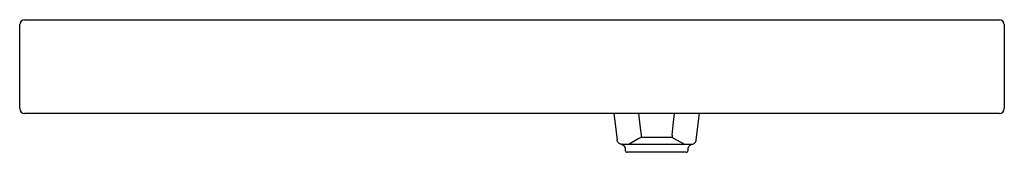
# Model space of a CAD drawing. Header units: millimetres. Extents: x 1359.45 to 1360.45, y 1052.36 to 1052.5.
import ezdxf

# ---------------------------------------------------------------- set-up
doc = ezdxf.new("R2010")
doc.units = ezdxf.units.MM
doc.layers.add('SANINDUSA', color=3, linetype='Continuous')

msp = doc.modelspace()

# ---------------------------------------------------------------- linework, layer by layer
at = {"layer": 'SANINDUSA'}
for p, q in [((1359.4534, 1052.4077), (1359.4534, 1052.4927)), ((1359.4584, 1052.4977), (1360.4484, 1052.4977)), ((1360.4534, 1052.4927), (1360.4534, 1052.4077)), ((1360.4484, 1052.4027), (1359.4584, 1052.4027)), ((1360.0567, 1052.4027), (1360.0601, 1052.376)), ((1360.1406, 1052.376), (1360.144, 1052.4027)), ((1360.0846, 1052.3808), (1360.0846, 1052.3785)), ((1360.116, 1052.3808), (1360.116, 1052.3785)), ((1360.0645, 1052.3716), (1360.0648, 1052.3715)), ((1360.1361, 1052.3715), (1360.0646, 1052.3715)), ((1360.116, 1052.3785), (1360.0846, 1052.3785)), ((1360.1362, 1052.3716), (1360.1358, 1052.3715)), ((1360.0684, 1052.3668), (1360.0684, 1052.3655)), ((1360.1303, 1052.3635), (1360.0704, 1052.3635)), ((1360.1323, 1052.3655), (1360.1323, 1052.3668))]:
    msp.add_line(p, q, dxfattribs=at)
at = {"layer": 'SANINDUSA', "flags": 128}
for points in [[(1360.082, 1052.4027), (1360.0834, 1052.3908), (1360.0846, 1052.3808)], [(1360.116, 1052.3808), (1360.1172, 1052.3908), (1360.1186, 1052.4027)], [(1360.0645, 1052.3716), (1360.0637, 1052.3717), (1360.0629, 1052.372), (1360.0622, 1052.3725), (1360.0615, 1052.373), (1360.061, 1052.3736), (1360.0605, 1052.3744), (1360.0602, 1052.3752), (1360.0601, 1052.376)], [(1360.0648, 1052.3715), (1360.0648, 1052.3715), (1360.0652, 1052.3714), (1360.0656, 1052.3712), (1360.0661, 1052.3709), (1360.0667, 1052.3705), (1360.0673, 1052.3699), (1360.0678, 1052.3691), (1360.0682, 1052.3681), (1360.0683, 1052.3677)], [(1360.0846, 1052.3785), (1360.0824, 1052.3773), (1360.0725, 1052.3716)], [(1360.1283, 1052.3716), (1360.1214, 1052.3755), (1360.116, 1052.3785)], [(1360.1323, 1052.3677), (1360.1326, 1052.3686), (1360.133, 1052.3695), (1360.1336, 1052.3701), (1360.1341, 1052.3706), (1360.1346, 1052.371), (1360.1351, 1052.3712), (1360.1355, 1052.3714), (1360.1358, 1052.3715)], [(1360.1362, 1052.3716), (1360.137, 1052.3717), (1360.1378, 1052.372), (1360.1385, 1052.3725), (1360.1392, 1052.373), (1360.1397, 1052.3736), (1360.1401, 1052.3744), (1360.1404, 1052.3752), (1360.1406, 1052.376)], [(1360.0683, 1052.3677), (1360.0684, 1052.367), (1360.0684, 1052.3668)], [(1360.1323, 1052.3668), (1360.1323, 1052.3676), (1360.1323, 1052.3677)]]:
    msp.add_lwpolyline(points, dxfattribs=at)
at = {"layer": 'SANINDUSA'}
for centre, radius, start, end in [((1359.4584, 1052.4927), 0.005, 90, 180), ((1360.4484, 1052.4927), 0.005, 0, 90), ((1359.4584, 1052.4077), 0.005, 180, 270), ((1360.4484, 1052.4077), 0.005, 270, 0), ((1360.0704, 1052.3655), 0.002, 180, 270), ((1360.1303, 1052.3655), 0.002, 270, 0)]:
    msp.add_arc(centre, radius, start, end, dxfattribs=at)

doc.saveas('drawing.dxf')
